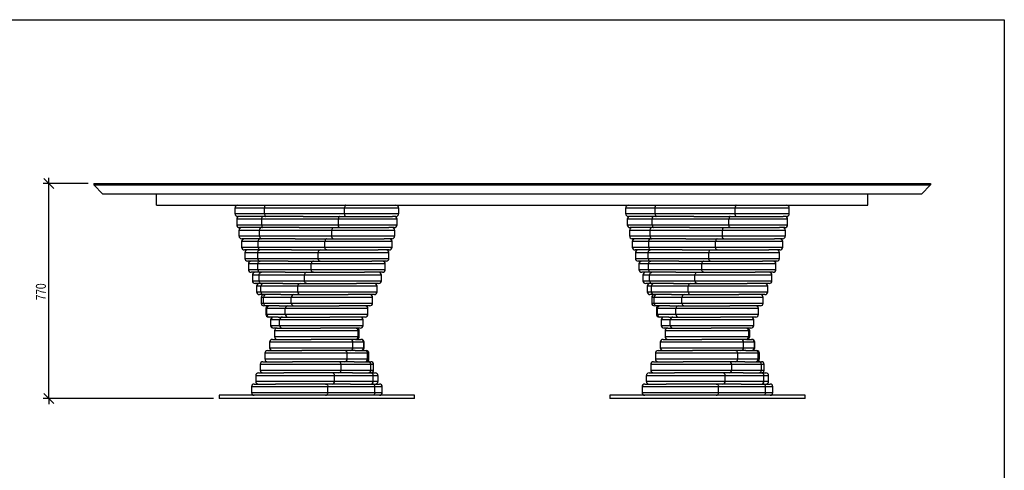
# Model space of a CAD drawing. Header units: millimetres. Extents: x 5 to 292, y 5 to 205.
# Tile 3 of 3: x 116 to 292, y 124 to 205. Entities that reach past the tile are written whole.
import ezdxf

# ---------------------------------------------------------------- set-up
doc = ezdxf.new("R2010")
doc.units = ezdxf.units.MM
doc.layers.add('FORMAT', color=7, linetype='Continuous')
doc.styles.add('SLDTEXTSTYLE1', font='TXT', dxfattribs={"width": 0.75})
doc.dimstyles.new('SLDDIMSTYLE0', dxfattribs={"dimtxt": 1.8, "dimasz": 1.8, "dimexe": 0, "dimexo": 0.0625, "dimgap": 0.45, "dimtad": 1, "dimlfac": 20, "dimrnd": 1e-09, "dimzin": 12, "dimdsep": 46, "dimtxsty": 'SLDTEXTSTYLE1', "dimblk1": 'OBLIQUE', "dimblk2": 'OBLIQUE', "dimsah": 1, "dimcen": 0.09, "dimadec": 0, "dimazin": 3, "dimtfac": 1, "dimtmove": 0, "dimatfit": 0, "dimldrblk": 'OBLIQUE', "dimfxl": 0, "dimfrac": 2, "dimtolj": 1, "dimtzin": 12, "dimarcsym": 0})

# ---------------------------------------------------------------- blocks, each defined once
blk = doc.blocks.new('_Oblique')
at = {"color": 0, "linetype": 'ByBlock', "lineweight": -2}
blk.add_line((-0.5, -0.5), (0.5, 0.5), dxfattribs=at)
blk = doc.blocks.new('_D')
at = {"layer": 'FORMAT', "color": 7}
for p, q in [((120.76, 175.69), (120.76, 176.69)), ((127.8, 175.69), (119.76, 175.69)), ((120.76, 137.19), (120.76, 175.69)), ((150.3, 137.19), (119.76, 137.19)), ((120.76, 137.19), (120.76, 136.19))]:
    blk.add_line(p, q, dxfattribs=at)
at = {"layer": 'FORMAT', "color": 7, "xscale": 1.8, "yscale": 1.8}
for p, rotation in [((120.76, 175.69), 270.0000000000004), ((120.76, 137.19), 90.0000000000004)]:
    blk.add_blockref('_Oblique', p, dxfattribs=dict(at, rotation=rotation))
at = {"layer": 'FORMAT', "color": 7, "insert": (118.44, 154.79), "char_height": 1.8, "attachment_point": 1, "rotation": 90, "style": 'SLDTEXTSTYLE1'}
blk.add_mtext('770', dxfattribs=at)

msp = doc.modelspace()

# ---------------------------------------------------------------- linework, layer by layer
at = {"color": 7, "linetype": 'Continuous', "lineweight": 25}
for p, q in [((128.7986, 175.6906), (278.7986, 175.6906)), ((128.7986, 175.6906), (128.7986, 175.4406)), ((128.7986, 175.4406), (278.7986, 175.4406)), ((130.4486, 173.7906), (128.7986, 175.4406)), ((278.7986, 175.4406), (277.1486, 173.7906)), ((278.7986, 175.6906), (278.7986, 175.4406)), ((277.1486, 173.7906), (130.4486, 173.7906)), ((140.0486, 171.7906), (140.0486, 173.7906)), ((267.5486, 171.7906), (267.5486, 173.7906)), ((140.0486, 171.7906), (267.5486, 171.7906)), ((154.12631, 171.2906), (154.12631, 170.2906)), ((159.43352, 171.2906), (154.12631, 171.2906)), ((173.77809, 171.2906), (159.43352, 171.2906)), ((159.43352, 170.2906), (159.43352, 171.2906)), ((173.77809, 170.2906), (173.77809, 171.2906)), ((183.47088, 171.2906), (173.77809, 171.2906)), ((183.47088, 170.2906), (183.47088, 171.2906)), ((224.12631, 171.2906), (224.12631, 170.2906)), ((229.43352, 171.2906), (224.12631, 171.2906)), ((243.77809, 171.2906), (229.43352, 171.2906)), ((229.43352, 170.2906), (229.43352, 171.2906)), ((243.77809, 170.2906), (243.77809, 171.2906)), ((253.47088, 171.2906), (243.77809, 171.2906)), ((253.47088, 170.2906), (253.47088, 171.2906)), ((154.12631, 170.2906), (159.43352, 170.2906)), ((159.57971, 169.7906), (154.62631, 169.7906)), ((159.43352, 170.2906), (173.77809, 170.2906)), ((166.36015, 169.7906), (159.57971, 169.7906)), ((166.36015, 169.7906), (172.85243, 169.7906)), ((172.85243, 169.7906), (182.3687, 169.7906)), ((173.77809, 170.2906), (183.47088, 170.2906)), ((182.97088, 169.7906), (182.3687, 169.7906)), ((224.12631, 170.2906), (229.43352, 170.2906)), ((229.57971, 169.7906), (224.62631, 169.7906)), ((229.43352, 170.2906), (243.77809, 170.2906)), ((236.36015, 169.7906), (229.57971, 169.7906)), ((236.36015, 169.7906), (242.85243, 169.7906)), ((242.85243, 169.7906), (252.3687, 169.7906)), ((243.77809, 170.2906), (253.47088, 170.2906)), ((252.97088, 169.7906), (252.3687, 169.7906)), ((154.43113, 169.2906), (154.43113, 168.2906)), ((158.91652, 169.2906), (154.43113, 169.2906)), ((154.43113, 168.2906), (158.91652, 168.2906)), ((159.11749, 167.7906), (154.93113, 167.7906)), ((172.65146, 169.2906), (158.91652, 169.2906)), ((158.91652, 168.2906), (158.91652, 169.2906)), ((158.91652, 168.2906), (172.65146, 168.2906)), ((165.60977, 167.7906), (159.11749, 167.7906)), ((165.60977, 167.7906), (171.72521, 167.7906)), ((171.72521, 167.7906), (181.6888, 167.7906)), ((172.65146, 168.2906), (172.65146, 169.2906)), ((183.16607, 169.2906), (172.65146, 169.2906)), ((172.65146, 168.2906), (183.16607, 168.2906)), ((182.66607, 167.7906), (181.6888, 167.7906)), ((183.16607, 168.2906), (183.16607, 169.2906)), ((224.43113, 169.2906), (224.43113, 168.2906)), ((228.91652, 169.2906), (224.43113, 169.2906)), ((224.43113, 168.2906), (228.91652, 168.2906)), ((229.11749, 167.7906), (224.93113, 167.7906)), ((242.65146, 169.2906), (228.91652, 169.2906)), ((228.91652, 168.2906), (228.91652, 169.2906)), ((228.91652, 168.2906), (242.65146, 168.2906)), ((235.60977, 167.7906), (229.11749, 167.7906)), ((235.60977, 167.7906), (241.72521, 167.7906)), ((241.72521, 167.7906), (251.6888, 167.7906)), ((242.65146, 168.2906), (242.65146, 169.2906)), ((253.16607, 169.2906), (242.65146, 169.2906)), ((242.65146, 168.2906), (253.16607, 168.2906)), ((252.66607, 167.7906), (251.6888, 167.7906)), ((253.16607, 168.2906), (253.16607, 169.2906)), ((154.82974, 167.2906), (154.82974, 166.2906)), ((158.53449, 167.2906), (154.82974, 167.2906)), ((154.82974, 166.2906), (158.53449, 166.2906)), ((171.4722, 167.2906), (158.53449, 167.2906)), ((158.53449, 166.2906), (158.53449, 167.2906)), ((158.53449, 166.2906), (171.4722, 166.2906)), ((171.4722, 166.2906), (171.4722, 167.2906)), ((182.76745, 167.2906), (171.4722, 167.2906)), ((171.4722, 166.2906), (182.76745, 166.2906)), ((182.76745, 166.2906), (182.76745, 167.2906)), ((224.82974, 167.2906), (224.82974, 166.2906)), ((228.53449, 167.2906), (224.82974, 167.2906)), ((224.82974, 166.2906), (228.53449, 166.2906)), ((241.4722, 167.2906), (228.53449, 167.2906)), ((228.53449, 166.2906), (228.53449, 167.2906)), ((228.53449, 166.2906), (241.4722, 166.2906)), ((241.4722, 166.2906), (241.4722, 167.2906)), ((252.76745, 167.2906), (241.4722, 167.2906)), ((241.4722, 166.2906), (252.76745, 166.2906)), ((252.76745, 166.2906), (252.76745, 167.2906)), ((155.31672, 165.2906), (155.31672, 164.2906)), ((158.29266, 165.2906), (155.31672, 165.2906)), ((155.31672, 164.2906), (158.29266, 164.2906)), ((158.78751, 165.7906), (155.32974, 165.7906)), ((170.25642, 165.2906), (158.29266, 165.2906)), ((158.29266, 164.2906), (158.29266, 165.2906)), ((158.29266, 164.2906), (170.25642, 164.2906)), ((164.90295, 165.7906), (158.78751, 165.7906)), ((164.90295, 165.7906), (170.55802, 165.7906)), ((170.25642, 164.2906), (170.25642, 165.2906)), ((182.28048, 165.2906), (170.25642, 165.2906)), ((170.25642, 164.2906), (182.28048, 164.2906)), ((170.55802, 165.7906), (180.83283, 165.7906)), ((182.26745, 165.7906), (180.83283, 165.7906)), ((182.28048, 164.2906), (182.28048, 165.2906)), ((225.31672, 165.2906), (225.31672, 164.2906)), ((228.29266, 165.2906), (225.31672, 165.2906)), ((225.31672, 164.2906), (228.29266, 164.2906)), ((228.78751, 165.7906), (225.32974, 165.7906)), ((240.25642, 165.2906), (228.29266, 165.2906)), ((228.29266, 164.2906), (228.29266, 165.2906)), ((228.29266, 164.2906), (240.25642, 164.2906)), ((234.90295, 165.7906), (228.78751, 165.7906)), ((234.90295, 165.7906), (240.55802, 165.7906)), ((240.25642, 164.2906), (240.25642, 165.2906)), ((252.28048, 165.2906), (240.25642, 165.2906)), ((240.25642, 164.2906), (252.28048, 164.2906)), ((240.55802, 165.7906), (250.83283, 165.7906)), ((252.26745, 165.7906), (250.83283, 165.7906)), ((252.28048, 164.2906), (252.28048, 165.2906)), ((158.59426, 163.7906), (155.81672, 163.7906)), ((155.88539, 163.2906), (155.88539, 162.2906)), ((158.19432, 163.2906), (155.88539, 163.2906)), ((169.02072, 163.2906), (158.19432, 163.2906)), ((158.19432, 162.2906), (158.19432, 163.2906)), ((164.24933, 163.7906), (158.59426, 163.7906)), ((164.24933, 163.7906), (169.3668, 163.7906)), ((169.02072, 162.2906), (169.02072, 163.2906)), ((181.7118, 163.2906), (169.02072, 163.2906)), ((169.3668, 163.7906), (179.81249, 163.7906)), ((181.78048, 163.7906), (179.81249, 163.7906)), ((181.7118, 162.2906), (181.7118, 163.2906)), ((228.59426, 163.7906), (225.81672, 163.7906)), ((225.88539, 163.2906), (225.88539, 162.2906)), ((228.19432, 163.2906), (225.88539, 163.2906)), ((239.02072, 163.2906), (228.19432, 163.2906)), ((228.19432, 162.2906), (228.19432, 163.2906)), ((234.24933, 163.7906), (228.59426, 163.7906)), ((234.24933, 163.7906), (239.3668, 163.7906)), ((239.02072, 162.2906), (239.02072, 163.2906)), ((251.7118, 163.2906), (239.02072, 163.2906)), ((239.3668, 163.7906), (249.81249, 163.7906)), ((251.78048, 163.7906), (249.81249, 163.7906)), ((251.7118, 162.2906), (251.7118, 163.2906)), ((155.88539, 162.2906), (158.19432, 162.2906)), ((158.54039, 161.7906), (156.38539, 161.7906)), ((156.52801, 161.2906), (156.52801, 160.2906)), ((158.24082, 161.2906), (156.52801, 161.2906)), ((158.19432, 162.2906), (169.02072, 162.2906)), ((167.782, 161.2906), (158.24082, 161.2906)), ((158.24082, 160.2906), (158.24082, 161.2906)), ((163.65785, 161.7906), (158.54039, 161.7906)), ((163.65785, 161.7906), (168.16781, 161.7906)), ((167.782, 160.2906), (167.782, 161.2906)), ((181.06918, 161.2906), (167.782, 161.2906)), ((168.16781, 161.7906), (178.64172, 161.7906)), ((169.02072, 162.2906), (181.7118, 162.2906)), ((181.2118, 161.7906), (178.64172, 161.7906)), ((181.06918, 160.2906), (181.06918, 161.2906)), ((225.88539, 162.2906), (228.19432, 162.2906)), ((228.54039, 161.7906), (226.38539, 161.7906)), ((226.52801, 161.2906), (226.52801, 160.2906)), ((228.24082, 161.2906), (226.52801, 161.2906)), ((228.19432, 162.2906), (239.02072, 162.2906)), ((237.782, 161.2906), (228.24082, 161.2906)), ((228.24082, 160.2906), (228.24082, 161.2906)), ((233.65785, 161.7906), (228.54039, 161.7906)), ((233.65785, 161.7906), (238.16781, 161.7906)), ((237.782, 160.2906), (237.782, 161.2906)), ((251.06918, 161.2906), (237.782, 161.2906)), ((238.16781, 161.7906), (248.64172, 161.7906)), ((239.02072, 162.2906), (251.7118, 162.2906)), ((251.2118, 161.7906), (248.64172, 161.7906)), ((251.06918, 160.2906), (251.06918, 161.2906)), ((156.52801, 160.2906), (158.24082, 160.2906)), ((158.62664, 159.7906), (157.02801, 159.7906)), ((157.23578, 159.2906), (157.23578, 158.2906)), ((158.43153, 159.2906), (157.23578, 159.2906)), ((158.24082, 160.2906), (167.782, 160.2906)), ((166.55716, 159.2906), (158.43153, 159.2906)), ((158.43153, 158.2906), (158.43153, 159.2906)), ((163.13659, 159.7906), (158.62664, 159.7906)), ((163.13659, 159.7906), (166.97744, 159.7906)), ((166.55716, 158.2906), (166.55716, 159.2906)), ((180.36141, 159.2906), (166.55716, 159.2906)), ((166.97744, 159.7906), (177.3365, 159.7906)), ((167.782, 160.2906), (181.06918, 160.2906)), ((180.56918, 159.7906), (177.3365, 159.7906)), ((180.36141, 158.2906), (180.36141, 159.2906)), ((226.52801, 160.2906), (228.24082, 160.2906)), ((228.62664, 159.7906), (227.02801, 159.7906)), ((227.23578, 159.2906), (227.23578, 158.2906)), ((228.43153, 159.2906), (227.23578, 159.2906)), ((228.24082, 160.2906), (237.782, 160.2906)), ((236.55716, 159.2906), (228.43153, 159.2906)), ((228.43153, 158.2906), (228.43153, 159.2906)), ((233.13659, 159.7906), (228.62664, 159.7906)), ((233.13659, 159.7906), (236.97744, 159.7906)), ((236.55716, 158.2906), (236.55716, 159.2906)), ((250.36141, 159.2906), (236.55716, 159.2906)), ((236.97744, 159.7906), (247.3365, 159.7906)), ((237.782, 160.2906), (251.06918, 160.2906)), ((250.56918, 159.7906), (247.3365, 159.7906)), ((250.36141, 158.2906), (250.36141, 159.2906)), ((157.23578, 158.2906), (158.43153, 158.2906)), ((158.85182, 157.7906), (157.73578, 157.7906)), ((157.99905, 157.2906), (157.99905, 156.2906)), ((158.76385, 157.2906), (157.99905, 157.2906)), ((158.43153, 158.2906), (166.55716, 158.2906)), ((165.36293, 157.2906), (158.76385, 157.2906)), ((158.76385, 156.2906), (158.76385, 157.2906)), ((162.69267, 157.7906), (158.85182, 157.7906)), ((162.69267, 157.7906), (165.81195, 157.7906)), ((165.36293, 156.2906), (165.36293, 157.2906)), ((179.59814, 157.2906), (165.36293, 157.2906)), ((165.81195, 157.7906), (175.91467, 157.7906)), ((166.55716, 158.2906), (180.36141, 158.2906)), ((179.86141, 157.7906), (175.91467, 157.7906)), ((179.59814, 156.2906), (179.59814, 157.2906)), ((227.23578, 158.2906), (228.43153, 158.2906)), ((228.85182, 157.7906), (227.73578, 157.7906)), ((227.99905, 157.2906), (227.99905, 156.2906)), ((228.76385, 157.2906), (227.99905, 157.2906)), ((228.43153, 158.2906), (236.55716, 158.2906)), ((235.36293, 157.2906), (228.76385, 157.2906)), ((228.76385, 156.2906), (228.76385, 157.2906)), ((232.69267, 157.7906), (228.85182, 157.7906)), ((232.69267, 157.7906), (235.81195, 157.7906)), ((235.36293, 156.2906), (235.36293, 157.2906)), ((249.59814, 157.2906), (235.36293, 157.2906)), ((235.81195, 157.7906), (245.91467, 157.7906)), ((236.55716, 158.2906), (250.36141, 158.2906)), ((249.86141, 157.7906), (245.91467, 157.7906)), ((249.59814, 156.2906), (249.59814, 157.2906)), ((157.99905, 156.2906), (158.76385, 156.2906)), ((159.21286, 155.7906), (158.49905, 155.7906)), ((158.76385, 156.2906), (165.36293, 156.2906)), ((158.80739, 155.2906), (158.80739, 154.2906)), ((159.23322, 155.2906), (158.80739, 155.2906)), ((162.33214, 155.7906), (159.21286, 155.7906)), ((164.21563, 155.2906), (159.23322, 155.2906)), ((159.23322, 154.2906), (159.23322, 155.2906)), ((162.33214, 155.7906), (164.68725, 155.7906)), ((164.21563, 154.2906), (164.21563, 155.2906)), ((178.7898, 155.2906), (164.21563, 155.2906)), ((164.68725, 155.7906), (174.39564, 155.7906)), ((165.36293, 156.2906), (179.59814, 156.2906)), ((179.09814, 155.7906), (174.39564, 155.7906)), ((178.7898, 154.2906), (178.7898, 155.2906)), ((227.99905, 156.2906), (228.76385, 156.2906)), ((229.21286, 155.7906), (228.49905, 155.7906)), ((228.76385, 156.2906), (235.36293, 156.2906)), ((228.80739, 155.2906), (228.80739, 154.2906)), ((229.23322, 155.2906), (228.80739, 155.2906)), ((232.33214, 155.7906), (229.21286, 155.7906)), ((234.21563, 155.2906), (229.23322, 155.2906)), ((229.23322, 154.2906), (229.23322, 155.2906)), ((232.33214, 155.7906), (234.68725, 155.7906)), ((234.21563, 154.2906), (234.21563, 155.2906)), ((248.7898, 155.2906), (234.21563, 155.2906)), ((234.68725, 155.7906), (244.39564, 155.7906)), ((235.36293, 156.2906), (249.59814, 156.2906)), ((249.09814, 155.7906), (244.39564, 155.7906)), ((248.7898, 154.2906), (248.7898, 155.2906)), ((158.80739, 154.2906), (159.23322, 154.2906)), ((159.23322, 154.2906), (164.21563, 154.2906)), ((159.70483, 153.7906), (159.30739, 153.7906)), ((162.05994, 153.7906), (159.70483, 153.7906)), ((162.05994, 153.7906), (163.6187, 153.7906)), ((163.6187, 153.7906), (172.80016, 153.7906)), ((164.21563, 154.2906), (178.7898, 154.2906)), ((178.2898, 153.7906), (172.80016, 153.7906)), ((228.80739, 154.2906), (229.23322, 154.2906)), ((229.23322, 154.2906), (234.21563, 154.2906)), ((229.70483, 153.7906), (229.30739, 153.7906)), ((232.05994, 153.7906), (229.70483, 153.7906)), ((232.05994, 153.7906), (233.6187, 153.7906)), ((233.6187, 153.7906), (242.80016, 153.7906)), ((234.21563, 154.2906), (248.7898, 154.2906)), ((248.2898, 153.7906), (242.80016, 153.7906)), ((159.64975, 153.2906), (159.64975, 152.2906)), ((159.83324, 153.2906), (159.64975, 153.2906)), ((159.64975, 152.2906), (159.83324, 152.2906)), ((163.13093, 153.2906), (159.83324, 153.2906)), ((159.83324, 152.2906), (159.83324, 153.2906)), ((159.83324, 152.2906), (163.13093, 152.2906)), ((160.32101, 151.7906), (160.14975, 151.7906)), ((161.87977, 151.7906), (160.32101, 151.7906)), ((161.87977, 151.7906), (162.62091, 151.7906)), ((162.62091, 151.7906), (171.15002, 151.7906)), ((163.13093, 152.2906), (163.13093, 153.2906)), ((177.94744, 153.2906), (163.13093, 153.2906)), ((163.13093, 152.2906), (177.94744, 152.2906)), ((177.44744, 151.7906), (171.15002, 151.7906)), ((177.94744, 152.2906), (177.94744, 153.2906)), ((229.64975, 153.2906), (229.64975, 152.2906)), ((229.83324, 153.2906), (229.64975, 153.2906)), ((229.64975, 152.2906), (229.83324, 152.2906)), ((233.13093, 153.2906), (229.83324, 153.2906)), ((229.83324, 152.2906), (229.83324, 153.2906)), ((229.83324, 152.2906), (233.13093, 152.2906)), ((230.32101, 151.7906), (230.14975, 151.7906)), ((231.87977, 151.7906), (230.32101, 151.7906)), ((231.87977, 151.7906), (232.62091, 151.7906)), ((232.62091, 151.7906), (241.15002, 151.7906)), ((233.13093, 152.2906), (233.13093, 153.2906)), ((247.94744, 153.2906), (233.13093, 153.2906)), ((233.13093, 152.2906), (247.94744, 152.2906)), ((247.44744, 151.7906), (241.15002, 151.7906)), ((247.94744, 152.2906), (247.94744, 153.2906)), ((160.51463, 151.2906), (160.51463, 150.2906)), ((160.55572, 151.2906), (160.51463, 151.2906)), ((160.51463, 150.2906), (160.55572, 150.2906)), ((162.12365, 151.2906), (160.55572, 151.2906)), ((160.55572, 150.2906), (160.55572, 151.2906)), ((160.55572, 150.2906), (162.12365, 150.2906)), ((162.12365, 150.2906), (162.12365, 151.2906)), ((177.08256, 151.2906), (162.12365, 151.2906)), ((162.12365, 150.2906), (177.08256, 150.2906)), ((177.08256, 150.2906), (177.08256, 151.2906)), ((230.51463, 151.2906), (230.51463, 150.2906)), ((230.55572, 151.2906), (230.51463, 151.2906)), ((230.51463, 150.2906), (230.55572, 150.2906)), ((232.12365, 151.2906), (230.55572, 151.2906)), ((230.55572, 150.2906), (230.55572, 151.2906)), ((230.55572, 150.2906), (232.12365, 150.2906)), ((232.12365, 150.2906), (232.12365, 151.2906)), ((247.08256, 151.2906), (232.12365, 151.2906)), ((232.12365, 150.2906), (247.08256, 150.2906)), ((247.08256, 150.2906), (247.08256, 151.2906)), ((161.05298, 149.7906), (161.01463, 149.7906)), ((161.70697, 149.7906), (161.05298, 149.7906)), ((161.20697, 149.2906), (161.20697, 148.2906)), ((176.20641, 149.2906), (161.20697, 149.2906)), ((161.20697, 148.2906), (176.20641, 148.2906)), ((161.70697, 149.7906), (169.46777, 149.7906)), ((176.58256, 149.7906), (169.46777, 149.7906)), ((176.20641, 148.2906), (176.20641, 149.2906)), ((176.38966, 149.2906), (176.20641, 149.2906)), ((176.20641, 148.2906), (176.38966, 148.2906)), ((176.38966, 148.2906), (176.38966, 149.2906)), ((176.39022, 149.2906), (176.38966, 149.2906)), ((176.38966, 148.2906), (176.39022, 148.2906)), ((176.39022, 148.2906), (176.39022, 149.2906)), ((231.05298, 149.7906), (231.01463, 149.7906)), ((231.70697, 149.7906), (231.05298, 149.7906)), ((231.20697, 149.2906), (231.20697, 148.2906)), ((246.20641, 149.2906), (231.20697, 149.2906)), ((231.20697, 148.2906), (246.20641, 148.2906)), ((231.70697, 149.7906), (239.46777, 149.7906)), ((246.58256, 149.7906), (239.46777, 149.7906)), ((246.20641, 148.2906), (246.20641, 149.2906)), ((246.38966, 149.2906), (246.20641, 149.2906)), ((246.20641, 148.2906), (246.38966, 148.2906)), ((246.38966, 148.2906), (246.38966, 149.2906)), ((246.39022, 149.2906), (246.38966, 149.2906)), ((246.38966, 148.2906), (246.39022, 148.2906)), ((246.39022, 148.2906), (246.39022, 149.2906)), ((160.33263, 147.2906), (160.33263, 146.2906)), ((175.27016, 147.2906), (160.33263, 147.2906)), ((160.83263, 147.7906), (167.77638, 147.7906)), ((175.70645, 147.7906), (167.77638, 147.7906)), ((175.27016, 146.2906), (175.27016, 147.2906)), ((177.2021, 147.2906), (175.27016, 147.2906)), ((175.79307, 147.7906), (175.70645, 147.7906)), ((175.79307, 147.7906), (176.70626, 147.7906)), ((176.70626, 147.7906), (176.76456, 147.7906)), ((177.2021, 146.2906), (177.2021, 147.2906)), ((177.26456, 147.2906), (177.2021, 147.2906)), ((177.26456, 146.2906), (177.26456, 147.2906)), ((230.33263, 147.2906), (230.33263, 146.2906)), ((245.27016, 147.2906), (230.33263, 147.2906)), ((230.83263, 147.7906), (237.77638, 147.7906)), ((245.70645, 147.7906), (237.77638, 147.7906)), ((245.27016, 146.2906), (245.27016, 147.2906)), ((247.2021, 147.2906), (245.27016, 147.2906)), ((245.79307, 147.7906), (245.70645, 147.7906)), ((245.79307, 147.7906), (246.70626, 147.7906)), ((246.70626, 147.7906), (246.76456, 147.7906)), ((247.2021, 146.2906), (247.2021, 147.2906)), ((247.26456, 147.2906), (247.2021, 147.2906)), ((247.26456, 146.2906), (247.26456, 147.2906)), ((159.47148, 145.2906), (159.47148, 144.2906)), ((174.24552, 145.2906), (159.47148, 145.2906)), ((159.97148, 145.7906), (166.09895, 145.7906)), ((160.33263, 146.2906), (175.27016, 146.2906)), ((174.77433, 145.7906), (166.09895, 145.7906)), ((174.24552, 144.2906), (174.24552, 145.2906)), ((177.89975, 145.2906), (174.24552, 145.2906)), ((175.68752, 145.7906), (174.77433, 145.7906)), ((175.27016, 146.2906), (177.2021, 146.2906)), ((175.68752, 145.7906), (177.41481, 145.7906)), ((177.2021, 146.2906), (177.26456, 146.2906)), ((177.41481, 145.7906), (177.62571, 145.7906)), ((177.89975, 144.2906), (177.89975, 145.2906)), ((178.12571, 145.2906), (177.89975, 145.2906)), ((178.12571, 144.2906), (178.12571, 145.2906)), ((229.47148, 145.2906), (229.47148, 144.2906)), ((244.24552, 145.2906), (229.47148, 145.2906)), ((229.97148, 145.7906), (236.09895, 145.7906)), ((230.33263, 146.2906), (245.27016, 146.2906)), ((244.77433, 145.7906), (236.09895, 145.7906)), ((244.24552, 144.2906), (244.24552, 145.2906)), ((247.89975, 145.2906), (244.24552, 145.2906)), ((245.68752, 145.7906), (244.77433, 145.7906)), ((245.27016, 146.2906), (247.2021, 146.2906)), ((245.68752, 145.7906), (247.41481, 145.7906)), ((247.2021, 146.2906), (247.26456, 146.2906)), ((247.41481, 145.7906), (247.62571, 145.7906)), ((247.89975, 144.2906), (247.89975, 145.2906)), ((248.12571, 145.2906), (247.89975, 145.2906)), ((248.12571, 144.2906), (248.12571, 145.2906)), ((158.63529, 143.2906), (158.63529, 142.2906)), ((173.14649, 143.2906), (158.63529, 143.2906)), ((159.13529, 143.7906), (164.45839, 143.7906)), ((159.47148, 144.2906), (174.24552, 144.2906)), ((173.76059, 143.7906), (164.45839, 143.7906)), ((173.14649, 142.2906), (173.14649, 143.2906)), ((178.47309, 143.2906), (173.14649, 143.2906)), ((175.48788, 143.7906), (173.76059, 143.7906)), ((174.24552, 144.2906), (177.89975, 144.2906)), ((175.48788, 143.7906), (178.00568, 143.7906)), ((177.89975, 144.2906), (178.12571, 144.2906)), ((178.00568, 143.7906), (178.4619, 143.7906)), ((178.47309, 142.2906), (178.47309, 143.2906)), ((178.9619, 143.2906), (178.47309, 143.2906)), ((178.9619, 142.2906), (178.9619, 143.2906)), ((228.63529, 143.2906), (228.63529, 142.2906)), ((243.14649, 143.2906), (228.63529, 143.2906)), ((229.13529, 143.7906), (234.45839, 143.7906)), ((229.47148, 144.2906), (244.24552, 144.2906)), ((243.76059, 143.7906), (234.45839, 143.7906)), ((243.14649, 142.2906), (243.14649, 143.2906)), ((248.47309, 143.2906), (243.14649, 143.2906)), ((245.48788, 143.7906), (243.76059, 143.7906)), ((244.24552, 144.2906), (247.89975, 144.2906)), ((245.48788, 143.7906), (248.00568, 143.7906)), ((247.89975, 144.2906), (248.12571, 144.2906)), ((248.00568, 143.7906), (248.4619, 143.7906)), ((248.47309, 142.2906), (248.47309, 143.2906)), ((248.9619, 143.2906), (248.47309, 143.2906)), ((248.9619, 142.2906), (248.9619, 143.2906)), ((157.83548, 141.2906), (157.83548, 140.2906)), ((171.98806, 141.2906), (157.83548, 141.2906)), ((158.33548, 141.7906), (162.87712, 141.7906)), ((158.63529, 142.2906), (173.14649, 142.2906)), ((172.67907, 141.7906), (162.87712, 141.7906)), ((171.98806, 140.2906), (171.98806, 141.2906)), ((178.91429, 141.2906), (171.98806, 141.2906)), ((175.19687, 141.7906), (172.67907, 141.7906)), ((173.14649, 142.2906), (178.47309, 142.2906)), ((175.19687, 141.7906), (178.47079, 141.7906)), ((178.47079, 141.7906), (179.26171, 141.7906)), ((178.47309, 142.2906), (178.9619, 142.2906)), ((178.91429, 140.2906), (178.91429, 141.2906)), ((179.76171, 141.2906), (178.91429, 141.2906)), ((179.76171, 140.2906), (179.76171, 141.2906)), ((227.83548, 141.2906), (227.83548, 140.2906)), ((241.98806, 141.2906), (227.83548, 141.2906)), ((228.33548, 141.7906), (232.87712, 141.7906)), ((228.63529, 142.2906), (243.14649, 142.2906)), ((242.67907, 141.7906), (232.87712, 141.7906)), ((241.98806, 140.2906), (241.98806, 141.2906)), ((248.91429, 141.2906), (241.98806, 141.2906)), ((245.19687, 141.7906), (242.67907, 141.7906)), ((243.14649, 142.2906), (248.47309, 142.2906)), ((245.19687, 141.7906), (248.47079, 141.7906)), ((248.47079, 141.7906), (249.26171, 141.7906)), ((248.47309, 142.2906), (248.9619, 142.2906)), ((248.91429, 140.2906), (248.91429, 141.2906)), ((249.76171, 141.2906), (248.91429, 141.2906)), ((249.76171, 140.2906), (249.76171, 141.2906)), ((157.58297, 139.7906), (161.37672, 139.7906)), ((157.83548, 140.2906), (171.98806, 140.2906)), ((171.54456, 139.7906), (161.37672, 139.7906)), ((174.81847, 139.7906), (171.54456, 139.7906)), ((171.98806, 140.2906), (178.91429, 140.2906)), ((174.81847, 139.7906), (178.80379, 139.7906)), ((178.80379, 139.7906), (180.01422, 139.7906)), ((178.91429, 140.2906), (179.76171, 140.2906)), ((227.58297, 139.7906), (231.37672, 139.7906)), ((227.83548, 140.2906), (241.98806, 140.2906)), ((241.54456, 139.7906), (231.37672, 139.7906)), ((244.81847, 139.7906), (241.54456, 139.7906)), ((241.98806, 140.2906), (248.91429, 140.2906)), ((244.81847, 139.7906), (248.80379, 139.7906)), ((248.80379, 139.7906), (250.01422, 139.7906)), ((248.91429, 140.2906), (249.76171, 140.2906)), ((151.2986, 137.7906), (151.2986, 137.1906)), ((186.2986, 137.7906), (151.2986, 137.7906)), ((157.08297, 139.2906), (157.08297, 138.2906)), ((170.78607, 139.2906), (157.08297, 139.2906)), ((157.08297, 138.2906), (170.78607, 138.2906)), ((170.78607, 138.2906), (170.78607, 139.2906)), ((179.21733, 139.2906), (170.78607, 139.2906)), ((170.78607, 138.2906), (179.21733, 138.2906)), ((179.21733, 138.2906), (179.21733, 139.2906)), ((180.51422, 139.2906), (179.21733, 139.2906)), ((179.21733, 138.2906), (180.51422, 138.2906)), ((180.51422, 138.2906), (180.51422, 139.2906)), ((186.2986, 137.1906), (186.2986, 137.7906)), ((221.2986, 137.7906), (221.2986, 137.1906)), ((256.2986, 137.7906), (221.2986, 137.7906)), ((227.08297, 139.2906), (227.08297, 138.2906)), ((240.78607, 139.2906), (227.08297, 139.2906)), ((227.08297, 138.2906), (240.78607, 138.2906)), ((240.78607, 138.2906), (240.78607, 139.2906)), ((249.21733, 139.2906), (240.78607, 139.2906)), ((240.78607, 138.2906), (249.21733, 138.2906)), ((249.21733, 138.2906), (249.21733, 139.2906)), ((250.51422, 139.2906), (249.21733, 139.2906)), ((249.21733, 138.2906), (250.51422, 138.2906)), ((250.51422, 138.2906), (250.51422, 139.2906)), ((256.2986, 137.1906), (256.2986, 137.7906)), ((186.2986, 137.1906), (151.2986, 137.1906)), ((256.2986, 137.1906), (221.2986, 137.1906))]:
    msp.add_line(p, q, dxfattribs=at)
at = {"color": 7, "linetype": 'Continuous', "lineweight": 25, "flags": 128}
for points in [[(159.43352, 171.2906), (159.43633, 171.38814), (159.44465, 171.48194), (159.45816, 171.56838), (159.47634, 171.64415), (159.49849, 171.70633), (159.52377, 171.75254), (159.55119, 171.78099), (159.57971, 171.7906)], [(173.92428, 171.7906), (173.89576, 171.78099), (173.86834, 171.75254), (173.84306, 171.70633), (173.82091, 171.64415), (173.80273, 171.56838), (173.78922, 171.48194), (173.7809, 171.38814), (173.77809, 171.2906)], [(229.43352, 171.2906), (229.43633, 171.38814), (229.44465, 171.48194), (229.45816, 171.56838), (229.47634, 171.64415), (229.49849, 171.70633), (229.52377, 171.75254), (229.55119, 171.78099), (229.57971, 171.7906)], [(243.92428, 171.7906), (243.89576, 171.78099), (243.86834, 171.75254), (243.84306, 171.70633), (243.82091, 171.64415), (243.80273, 171.56838), (243.78922, 171.48194), (243.7809, 171.38814), (243.77809, 171.2906)], [(158.91652, 169.2906), (158.92038, 169.38814), (158.93182, 169.48194), (158.95039, 169.56838), (158.97538, 169.64415), (159.00584, 169.70633), (159.04058, 169.75254), (159.07828, 169.78099), (159.11749, 169.7906)], [(159.43352, 170.2906), (159.43633, 170.19305), (159.44465, 170.09926), (159.45816, 170.01281), (159.47634, 169.93704), (159.49849, 169.87486), (159.52377, 169.82866), (159.55119, 169.8002), (159.57971, 169.7906)], [(172.85243, 169.7906), (172.81322, 169.78099), (172.77552, 169.75254), (172.74078, 169.70633), (172.71032, 169.64415), (172.68533, 169.56838), (172.66676, 169.48194), (172.65532, 169.38814), (172.65146, 169.2906)], [(173.92428, 169.7906), (173.89576, 169.8002), (173.86834, 169.82866), (173.84306, 169.87486), (173.82091, 169.93704), (173.80273, 170.01281), (173.78922, 170.09926), (173.7809, 170.19305), (173.77809, 170.2906)], [(228.91652, 169.2906), (228.92038, 169.38814), (228.93182, 169.48194), (228.95039, 169.56838), (228.97538, 169.64415), (229.00584, 169.70633), (229.04058, 169.75254), (229.07828, 169.78099), (229.11749, 169.7906)], [(229.43352, 170.2906), (229.43633, 170.19305), (229.44465, 170.09926), (229.45816, 170.01281), (229.47634, 169.93704), (229.49849, 169.87486), (229.52377, 169.82866), (229.55119, 169.8002), (229.57971, 169.7906)], [(242.85243, 169.7906), (242.81322, 169.78099), (242.77552, 169.75254), (242.74078, 169.70633), (242.71032, 169.64415), (242.68533, 169.56838), (242.66676, 169.48194), (242.65532, 169.38814), (242.65146, 169.2906)], [(243.92428, 169.7906), (243.89576, 169.8002), (243.86834, 169.82866), (243.84306, 169.87486), (243.82091, 169.93704), (243.80273, 170.01281), (243.78922, 170.09926), (243.7809, 170.19305), (243.77809, 170.2906)], [(158.53449, 167.2906), (158.53935, 167.38814), (158.55375, 167.48194), (158.57713, 167.56838), (158.6086, 167.64415), (158.64694, 167.70633), (158.69068, 167.75254), (158.73815, 167.78099), (158.78751, 167.7906)], [(158.91652, 168.2906), (158.92038, 168.19305), (158.93182, 168.09926), (158.95039, 168.01281), (158.97538, 167.93704), (159.00584, 167.87486), (159.04058, 167.82866), (159.07828, 167.8002), (159.11749, 167.7906)], [(171.72521, 167.7906), (171.67585, 167.78099), (171.62839, 167.75254), (171.58464, 167.70633), (171.5463, 167.64415), (171.51484, 167.56838), (171.49145, 167.48194), (171.47706, 167.38814), (171.4722, 167.2906)], [(172.85243, 167.7906), (172.81322, 167.8002), (172.77552, 167.82866), (172.74078, 167.87486), (172.71032, 167.93704), (172.68533, 168.01281), (172.66676, 168.09926), (172.65532, 168.19305), (172.65146, 168.2906)], [(228.53449, 167.2906), (228.53935, 167.38814), (228.55375, 167.48194), (228.57713, 167.56838), (228.6086, 167.64415), (228.64694, 167.70633), (228.69068, 167.75254), (228.73815, 167.78099), (228.78751, 167.7906)], [(228.91652, 168.2906), (228.92038, 168.19305), (228.93182, 168.09926), (228.95039, 168.01281), (228.97538, 167.93704), (229.00584, 167.87486), (229.04058, 167.82866), (229.07828, 167.8002), (229.11749, 167.7906)], [(241.72521, 167.7906), (241.67585, 167.78099), (241.62839, 167.75254), (241.58464, 167.70633), (241.5463, 167.64415), (241.51484, 167.56838), (241.49145, 167.48194), (241.47706, 167.38814), (241.4722, 167.2906)], [(242.85243, 167.7906), (242.81322, 167.8002), (242.77552, 167.82866), (242.74078, 167.87486), (242.71032, 167.93704), (242.68533, 168.01281), (242.66676, 168.09926), (242.65532, 168.19305), (242.65146, 168.2906)], [(158.53449, 166.2906), (158.53935, 166.19305), (158.55375, 166.09926), (158.57713, 166.01281), (158.6086, 165.93704), (158.64694, 165.87486), (158.69068, 165.82866), (158.73815, 165.8002), (158.78751, 165.7906)], [(171.72521, 165.7906), (171.67585, 165.8002), (171.62839, 165.82866), (171.58464, 165.87486), (171.5463, 165.93704), (171.51484, 166.01281), (171.49145, 166.09926), (171.47706, 166.19305), (171.4722, 166.2906)], [(228.53449, 166.2906), (228.53935, 166.19305), (228.55375, 166.09926), (228.57713, 166.01281), (228.6086, 165.93704), (228.64694, 165.87486), (228.69068, 165.82866), (228.73815, 165.8002), (228.78751, 165.7906)], [(241.72521, 165.7906), (241.67585, 165.8002), (241.62839, 165.82866), (241.58464, 165.87486), (241.5463, 165.93704), (241.51484, 166.01281), (241.49145, 166.09926), (241.47706, 166.19305), (241.4722, 166.2906)], [(158.29266, 165.2906), (158.29845, 165.38814), (158.31561, 165.48194), (158.34349, 165.56838), (158.38099, 165.64415), (158.4267, 165.70633), (158.47884, 165.75254), (158.53542, 165.78099), (158.59426, 165.7906)], [(158.29266, 164.2906), (158.29845, 164.19305), (158.31561, 164.09926), (158.34349, 164.01281), (158.38099, 163.93704), (158.4267, 163.87486), (158.47884, 163.82866), (158.53542, 163.8002), (158.59426, 163.7906)], [(170.55802, 165.7906), (170.49918, 165.78099), (170.4426, 165.75254), (170.39046, 165.70633), (170.34475, 165.64415), (170.30724, 165.56838), (170.27937, 165.48194), (170.26221, 165.38814), (170.25642, 165.2906)], [(170.55802, 163.7906), (170.49918, 163.8002), (170.4426, 163.82866), (170.39046, 163.87486), (170.34475, 163.93704), (170.30724, 164.01281), (170.27937, 164.09926), (170.26221, 164.19305), (170.25642, 164.2906)], [(228.29266, 165.2906), (228.29845, 165.38814), (228.31561, 165.48194), (228.34349, 165.56838), (228.38099, 165.64415), (228.4267, 165.70633), (228.47884, 165.75254), (228.53542, 165.78099), (228.59426, 165.7906)], [(228.29266, 164.2906), (228.29845, 164.19305), (228.31561, 164.09926), (228.34349, 164.01281), (228.38099, 163.93704), (228.4267, 163.87486), (228.47884, 163.82866), (228.53542, 163.8002), (228.59426, 163.7906)], [(240.55802, 165.7906), (240.49918, 165.78099), (240.4426, 165.75254), (240.39046, 165.70633), (240.34475, 165.64415), (240.30724, 165.56838), (240.27937, 165.48194), (240.26221, 165.38814), (240.25642, 165.2906)], [(240.55802, 163.7906), (240.49918, 163.8002), (240.4426, 163.82866), (240.39046, 163.87486), (240.34475, 163.93704), (240.30724, 164.01281), (240.27937, 164.09926), (240.26221, 164.19305), (240.25642, 164.2906)], [(158.19432, 163.2906), (158.20097, 163.38814), (158.22066, 163.48194), (158.25264, 163.56838), (158.29568, 163.64415), (158.34812, 163.70633), (158.40796, 163.75254), (158.47288, 163.78099), (158.54039, 163.7906)], [(169.3668, 163.7906), (169.29928, 163.78099), (169.23436, 163.75254), (169.17453, 163.70633), (169.12209, 163.64415), (169.07905, 163.56838), (169.04707, 163.48194), (169.02737, 163.38814), (169.02072, 163.2906)], [(228.19432, 163.2906), (228.20097, 163.38814), (228.22066, 163.48194), (228.25264, 163.56838), (228.29568, 163.64415), (228.34812, 163.70633), (228.40796, 163.75254), (228.47288, 163.78099), (228.54039, 163.7906)], [(239.3668, 163.7906), (239.29928, 163.78099), (239.23436, 163.75254), (239.17453, 163.70633), (239.12209, 163.64415), (239.07905, 163.56838), (239.04707, 163.48194), (239.02737, 163.38814), (239.02072, 163.2906)], [(158.19432, 162.2906), (158.20097, 162.19305), (158.22066, 162.09926), (158.25264, 162.01281), (158.29568, 161.93704), (158.34812, 161.87486), (158.40796, 161.82866), (158.47288, 161.8002), (158.54039, 161.7906)], [(158.24082, 161.2906), (158.24824, 161.38814), (158.27019, 161.48194), (158.30585, 161.56838), (158.35383, 161.64415), (158.41229, 161.70633), (158.47899, 161.75254), (158.55137, 161.78099), (158.62664, 161.7906)], [(168.16781, 161.7906), (168.09254, 161.78099), (168.02017, 161.75254), (167.95346, 161.70633), (167.895, 161.64415), (167.84702, 161.56838), (167.81137, 161.48194), (167.78941, 161.38814), (167.782, 161.2906)], [(169.3668, 161.7906), (169.29928, 161.8002), (169.23436, 161.82866), (169.17453, 161.87486), (169.12209, 161.93704), (169.07905, 162.01281), (169.04707, 162.09926), (169.02737, 162.19305), (169.02072, 162.2906)], [(228.19432, 162.2906), (228.20097, 162.19305), (228.22066, 162.09926), (228.25264, 162.01281), (228.29568, 161.93704), (228.34812, 161.87486), (228.40796, 161.82866), (228.47288, 161.8002), (228.54039, 161.7906)], [(228.24082, 161.2906), (228.24824, 161.38814), (228.27019, 161.48194), (228.30585, 161.56838), (228.35383, 161.64415), (228.41229, 161.70633), (228.47899, 161.75254), (228.55137, 161.78099), (228.62664, 161.7906)], [(238.16781, 161.7906), (238.09254, 161.78099), (238.02017, 161.75254), (237.95346, 161.70633), (237.895, 161.64415), (237.84702, 161.56838), (237.81137, 161.48194), (237.78941, 161.38814), (237.782, 161.2906)], [(239.3668, 161.7906), (239.29928, 161.8002), (239.23436, 161.82866), (239.17453, 161.87486), (239.12209, 161.93704), (239.07905, 162.01281), (239.04707, 162.09926), (239.02737, 162.19305), (239.02072, 162.2906)], [(158.24082, 160.2906), (158.24824, 160.19305), (158.27019, 160.09926), (158.30585, 160.01281), (158.35383, 159.93704), (158.41229, 159.87486), (158.47899, 159.82866), (158.55137, 159.8002), (158.62664, 159.7906)], [(158.43153, 159.2906), (158.43961, 159.38814), (158.46353, 159.48194), (158.50237, 159.56838), (158.55463, 159.64415), (158.61832, 159.70633), (158.69098, 159.75254), (158.76982, 159.78099), (158.85182, 159.7906)], [(166.97744, 159.7906), (166.89545, 159.78099), (166.81661, 159.75254), (166.74394, 159.70633), (166.68026, 159.64415), (166.62799, 159.56838), (166.58915, 159.48194), (166.56523, 159.38814), (166.55716, 159.2906)], [(168.16781, 159.7906), (168.09254, 159.8002), (168.02017, 159.82866), (167.95346, 159.87486), (167.895, 159.93704), (167.84702, 160.01281), (167.81137, 160.09926), (167.78941, 160.19305), (167.782, 160.2906)], [(228.24082, 160.2906), (228.24824, 160.19305), (228.27019, 160.09926), (228.30585, 160.01281), (228.35383, 159.93704), (228.41229, 159.87486), (228.47899, 159.82866), (228.55137, 159.8002), (228.62664, 159.7906)], [(228.43153, 159.2906), (228.43961, 159.38814), (228.46353, 159.48194), (228.50237, 159.56838), (228.55463, 159.64415), (228.61832, 159.70633), (228.69098, 159.75254), (228.76982, 159.78099), (228.85182, 159.7906)], [(236.97744, 159.7906), (236.89545, 159.78099), (236.81661, 159.75254), (236.74394, 159.70633), (236.68026, 159.64415), (236.62799, 159.56838), (236.58915, 159.48194), (236.56523, 159.38814), (236.55716, 159.2906)], [(238.16781, 159.7906), (238.09254, 159.8002), (238.02017, 159.82866), (237.95346, 159.87486), (237.895, 159.93704), (237.84702, 160.01281), (237.81137, 160.09926), (237.78941, 160.19305), (237.782, 160.2906)], [(158.43153, 158.2906), (158.43961, 158.19305), (158.46353, 158.09926), (158.50237, 158.01281), (158.55463, 157.93704), (158.61832, 157.87486), (158.69098, 157.82866), (158.76982, 157.8002), (158.85182, 157.7906)], [(166.97744, 157.7906), (166.89545, 157.8002), (166.81661, 157.82866), (166.74394, 157.87486), (166.68026, 157.93704), (166.62799, 158.01281), (166.58915, 158.09926), (166.56523, 158.19305), (166.55716, 158.2906)], [(228.43153, 158.2906), (228.43961, 158.19305), (228.46353, 158.09926), (228.50237, 158.01281), (228.55463, 157.93704), (228.61832, 157.87486), (228.69098, 157.82866), (228.76982, 157.8002), (228.85182, 157.7906)], [(236.97744, 157.7906), (236.89545, 157.8002), (236.81661, 157.82866), (236.74394, 157.87486), (236.68026, 157.93704), (236.62799, 158.01281), (236.58915, 158.09926), (236.56523, 158.19305), (236.55716, 158.2906)], [(170.37253, 139.7906), (170.45321, 139.78099), (170.53079, 139.75254), (170.60229, 139.70633), (170.66495, 139.64415), (170.71638, 139.56838), (170.7546, 139.48194), (170.77813, 139.38814), (170.78607, 139.2906)], [(179.21733, 139.2906), (179.20938, 139.38814), (179.18585, 139.48194), (179.14763, 139.56838), (179.0962, 139.64415), (179.03354, 139.70633), (178.96204, 139.75254), (178.88446, 139.78099), (178.80379, 139.7906)], [(240.37253, 139.7906), (240.45321, 139.78099), (240.53079, 139.75254), (240.60229, 139.70633), (240.66495, 139.64415), (240.71638, 139.56838), (240.7546, 139.48194), (240.77813, 139.38814), (240.78607, 139.2906)], [(249.21733, 139.2906), (249.20938, 139.38814), (249.18585, 139.48194), (249.14763, 139.56838), (249.0962, 139.64415), (249.03354, 139.70633), (248.96204, 139.75254), (248.88446, 139.78099), (248.80379, 139.7906)], [(170.37253, 137.7906), (170.45321, 137.8002), (170.53079, 137.82866), (170.60229, 137.87486), (170.66495, 137.93704), (170.71638, 138.01281), (170.7546, 138.09926), (170.77813, 138.19305), (170.78607, 138.2906)], [(179.21733, 138.2906), (179.20938, 138.19305), (179.18585, 138.09926), (179.14763, 138.01281), (179.0962, 137.93704), (179.03354, 137.87486), (178.96204, 137.82866), (178.88446, 137.8002), (178.80379, 137.7906)], [(240.37253, 137.7906), (240.45321, 137.8002), (240.53079, 137.82866), (240.60229, 137.87486), (240.66495, 137.93704), (240.71638, 138.01281), (240.7546, 138.09926), (240.77813, 138.19305), (240.78607, 138.2906)], [(249.21733, 138.2906), (249.20938, 138.19305), (249.18585, 138.09926), (249.14763, 138.01281), (249.0962, 137.93704), (249.03354, 137.87486), (248.96204, 137.82866), (248.88446, 137.8002), (248.80379, 137.7906)]]:
    msp.add_lwpolyline(points, dxfattribs=at)
at = {"color": 7, "linetype": 'Continuous', "lineweight": 25}
for centre, radius, start, end in [((154.62631, 171.2906), 0.5, 90, 180), ((182.97088, 171.2906), 0.5, 0, 90), ((224.62631, 171.2906), 0.5, 90, 180), ((252.97088, 171.2906), 0.5, 0, 90), ((154.62631, 170.2906), 0.5, 180, 270), ((154.93113, 169.2906), 0.5, 90, 180), ((182.66607, 169.2906), 0.5, 0, 90), ((182.97088, 170.2906), 0.5, 270, 0), ((224.62631, 170.2906), 0.5, 180, 270), ((224.93113, 169.2906), 0.5, 90, 180), ((252.66607, 169.2906), 0.5, 0, 90), ((252.97088, 170.2906), 0.5, 270, 0), ((154.93113, 168.2906), 0.5, 180, 270), ((155.32974, 167.2906), 0.5, 90, 180), ((182.26745, 167.2906), 0.5, 0, 90), ((182.66607, 168.2906), 0.5, 270, 0), ((224.93113, 168.2906), 0.5, 180, 270), ((225.32974, 167.2906), 0.5, 90, 180), ((252.26745, 167.2906), 0.5, 0, 90), ((252.66607, 168.2906), 0.5, 270, 0), ((155.32974, 166.2906), 0.5, 180, 270), ((182.26745, 166.2906), 0.5, 270, 0), ((225.32974, 166.2906), 0.5, 180, 270), ((252.26745, 166.2906), 0.5, 270, 0), ((155.81672, 165.2906), 0.5, 90, 180), ((155.81672, 164.2906), 0.5, 180, 270), ((181.78048, 165.2906), 0.5, 0, 90), ((181.78048, 164.2906), 0.5, 270, 0), ((225.81672, 165.2906), 0.5, 90, 180), ((225.81672, 164.2906), 0.5, 180, 270), ((251.78048, 165.2906), 0.5, 0, 90), ((251.78048, 164.2906), 0.5, 270, 0), ((156.38539, 163.2906), 0.5, 90, 180), ((181.2118, 163.2906), 0.5, 0, 90), ((226.38539, 163.2906), 0.5, 90, 180), ((251.2118, 163.2906), 0.5, 0, 90), ((156.38539, 162.2906), 0.5, 180, 270), ((157.02801, 161.2906), 0.5, 90, 180), ((180.56918, 161.2906), 0.5, 0, 90), ((181.2118, 162.2906), 0.5, 270, 0), ((226.38539, 162.2906), 0.5, 180, 270), ((227.02801, 161.2906), 0.5, 90, 180), ((250.56918, 161.2906), 0.5, 0, 90), ((251.2118, 162.2906), 0.5, 270, 0), ((157.02801, 160.2906), 0.5, 180, 270), ((157.73578, 159.2906), 0.5, 90, 180), ((179.86141, 159.2906), 0.5, 0, 90), ((180.56918, 160.2906), 0.5, 270, 0), ((227.02801, 160.2906), 0.5, 180, 270), ((227.73578, 159.2906), 0.5, 90, 180), ((249.86141, 159.2906), 0.5, 0, 90), ((250.56918, 160.2906), 0.5, 270, 0), ((157.73578, 158.2906), 0.5, 180, 270), ((158.49905, 157.2906), 0.5, 90, 180), ((159.2398, 157.31479), 0.47657, 93.2406657, 182.9099065), ((165.83889, 157.31479), 0.47657, 93.2406657, 182.9099065), ((179.09814, 157.2906), 0.5, 0, 90), ((179.86141, 158.2906), 0.5, 270, 0), ((227.73578, 158.2906), 0.5, 180, 270), ((228.49905, 157.2906), 0.5, 90, 180), ((229.2398, 157.31479), 0.47657, 93.2406657, 182.9099065), ((235.83889, 157.31479), 0.47657, 93.2406657, 182.9099065), ((249.09814, 157.2906), 0.5, 0, 90), ((249.86141, 158.2906), 0.5, 270, 0), ((158.49905, 156.2906), 0.5, 180, 270), ((159.2398, 156.2664), 0.47657, 177.0900935, 266.7593343), ((159.30739, 155.2906), 0.5, 90, 180), ((159.71945, 155.30439), 0.48643, 91.722513, 181.6246863), ((164.70187, 155.30439), 0.48643, 91.722513, 181.6246863), ((165.83889, 156.2664), 0.47657, 177.0900935, 266.7593343), ((178.2898, 155.2906), 0.5, 0, 90), ((179.09814, 156.2906), 0.5, 270, 0), ((228.49905, 156.2906), 0.5, 180, 270), ((229.2398, 156.2664), 0.47657, 177.0900935, 266.7593343), ((229.30739, 155.2906), 0.5, 90, 180), ((229.71945, 155.30439), 0.48643, 91.722513, 181.6246863), ((234.70187, 155.30439), 0.48643, 91.722513, 181.6246863), ((235.83889, 156.2664), 0.47657, 177.0900935, 266.7593343), ((248.2898, 155.2906), 0.5, 0, 90), ((249.09814, 156.2906), 0.5, 270, 0), ((159.30739, 154.2906), 0.5, 180, 270), ((159.71945, 154.27681), 0.48643, 178.3753137, 268.277487), ((160.14975, 153.2906), 0.5, 90, 180), ((160.3272, 153.29664), 0.494, 90.7183147, 180.7007399), ((163.62489, 153.29664), 0.494, 90.7183147, 180.7007399), ((164.70187, 154.27681), 0.48643, 178.3753137, 268.277487), ((177.44744, 153.2906), 0.5, 0, 90), ((178.2898, 154.2906), 0.5, 270, 0), ((229.30739, 154.2906), 0.5, 180, 270), ((229.71945, 154.27681), 0.48643, 178.3753137, 268.277487), ((230.14975, 153.2906), 0.5, 90, 180), ((230.3272, 153.29664), 0.494, 90.7183147, 180.7007399), ((233.62489, 153.29664), 0.494, 90.7183147, 180.7007399), ((234.70187, 154.27681), 0.48643, 178.3753137, 268.277487), ((247.44744, 153.2906), 0.5, 0, 90), ((248.2898, 154.2906), 0.5, 270, 0), ((160.14975, 152.2906), 0.5, 180, 270), ((160.3272, 152.28456), 0.494, 179.2992601, 269.2816853), ((161.01463, 151.2906), 0.5, 90, 180), ((161.05435, 151.29196), 0.49864, 90.157799, 180.1569346), ((162.62228, 151.29196), 0.49864, 90.157799, 180.1569346), ((163.62489, 152.28456), 0.494, 179.2992601, 269.2816853), ((176.58256, 151.2906), 0.5, 0, 90), ((177.44744, 152.2906), 0.5, 270, 0), ((230.14975, 152.2906), 0.5, 180, 270), ((230.3272, 152.28456), 0.494, 179.2992601, 269.2816853), ((231.01463, 151.2906), 0.5, 90, 180), ((231.05435, 151.29196), 0.49864, 90.157799, 180.1569346), ((232.62228, 151.29196), 0.49864, 90.157799, 180.1569346), ((233.62489, 152.28456), 0.494, 179.2992601, 269.2816853), ((246.58256, 151.2906), 0.5, 0, 90), ((247.44744, 152.2906), 0.5, 270, 0), ((161.01463, 150.2906), 0.5, 180, 270), ((161.05435, 150.28923), 0.49864, 179.8430654, 269.842201), ((162.62228, 150.28923), 0.49864, 179.8430654, 269.842201), ((176.58256, 150.2906), 0.5, 270, 0), ((231.01463, 150.2906), 0.5, 180, 270), ((231.05435, 150.28923), 0.49864, 179.8430654, 269.842201), ((232.62228, 150.28923), 0.49864, 179.8430654, 269.842201), ((246.58256, 150.2906), 0.5, 270, 0), ((161.70697, 149.2906), 0.5, 90, 180), ((161.70697, 148.2906), 0.5, 180, 270), ((175.70643, 149.29062), 0.49998, 359.997862, 89.9978618), ((175.70643, 148.29058), 0.49998, 270.0021382, 0.002138), ((175.88968, 149.29062), 0.49998, 359.997862, 89.9978618), ((175.88968, 148.29058), 0.49998, 270.0021382, 0.002138), ((175.89022, 149.2906), 0.5, 0, 90), ((175.89022, 148.2906), 0.5, 270, 0), ((231.70697, 149.2906), 0.5, 90, 180), ((231.70697, 148.2906), 0.5, 180, 270), ((245.70643, 149.29062), 0.49998, 359.997862, 89.9978618), ((245.70643, 148.29058), 0.49998, 270.0021382, 0.002138), ((245.88968, 149.29062), 0.49998, 359.997862, 89.9978618), ((245.88968, 148.29058), 0.49998, 270.0021382, 0.002138), ((245.89022, 149.2906), 0.5, 0, 90), ((245.89022, 148.2906), 0.5, 270, 0), ((160.83263, 147.2906), 0.5, 90, 180), ((174.77224, 147.29267), 0.49793, 359.7614019, 89.759398), ((176.70417, 147.29267), 0.49793, 359.7614019, 89.759398), ((176.76456, 147.2906), 0.5, 0, 90), ((230.83263, 147.2906), 0.5, 90, 180), ((244.77224, 147.29267), 0.49793, 359.7614019, 89.759398), ((246.70417, 147.29267), 0.49793, 359.7614019, 89.759398), ((246.76456, 147.2906), 0.5, 0, 90), ((159.97148, 145.2906), 0.5, 90, 180), ((160.83263, 146.2906), 0.5, 180, 270), ((173.75294, 145.29802), 0.49264, 359.137167, 89.110362), ((174.77224, 146.28852), 0.49793, 270.240602, 0.2385981), ((176.70417, 146.28852), 0.49793, 270.240602, 0.2385981), ((176.76456, 146.2906), 0.5, 270, 0), ((177.40716, 145.29802), 0.49264, 359.137167, 89.110362), ((177.62571, 145.2906), 0.5, 0, 90), ((229.97148, 145.2906), 0.5, 90, 180), ((230.83263, 146.2906), 0.5, 180, 270), ((243.75294, 145.29802), 0.49264, 359.137167, 89.110362), ((244.77224, 146.28852), 0.49793, 270.240602, 0.2385981), ((246.70417, 146.28852), 0.49793, 270.240602, 0.2385981), ((246.76456, 146.2906), 0.5, 270, 0), ((247.40716, 145.29802), 0.49264, 359.137167, 89.110362), ((247.62571, 145.2906), 0.5, 0, 90), ((159.13529, 143.2906), 0.5, 90, 180), ((159.97148, 144.2906), 0.5, 180, 270), ((172.66221, 143.30636), 0.48453, 358.1357412, 88.0057177), ((173.75294, 144.28318), 0.49264, 270.889638, 0.862833), ((177.40716, 144.28318), 0.49264, 270.889638, 0.862833), ((177.62571, 144.2906), 0.5, 270, 0), ((177.98882, 143.30636), 0.48453, 358.1357412, 88.0057177), ((178.4619, 143.2906), 0.5, 0, 90), ((229.13529, 143.2906), 0.5, 90, 180), ((229.97148, 144.2906), 0.5, 180, 270), ((242.66221, 143.30636), 0.48453, 358.1357412, 88.0057177), ((243.75294, 144.28318), 0.49264, 270.889638, 0.862833), ((247.40716, 144.28318), 0.49264, 270.889638, 0.862833), ((247.62571, 144.2906), 0.5, 270, 0), ((247.98882, 143.30636), 0.48453, 358.1357412, 88.0057177), ((248.4619, 143.2906), 0.5, 0, 90), ((158.33548, 141.2906), 0.5, 90, 180), ((159.13529, 142.2906), 0.5, 180, 270), ((171.51451, 141.31725), 0.4743, 356.7787944, 86.3679517), ((172.66221, 142.27483), 0.48453, 271.9942823, 1.8642588), ((177.98882, 142.27483), 0.48453, 271.9942823, 1.8642588), ((178.4619, 142.2906), 0.5, 270, 0), ((178.44074, 141.31725), 0.4743, 356.7787944, 86.3679517), ((179.26171, 141.2906), 0.5, 0, 90), ((228.33548, 141.2906), 0.5, 90, 180), ((229.13529, 142.2906), 0.5, 180, 270), ((241.51451, 141.31725), 0.4743, 356.7787944, 86.3679517), ((242.66221, 142.27483), 0.48453, 271.9942823, 1.8642588), ((247.98882, 142.27483), 0.48453, 271.9942823, 1.8642588), ((248.4619, 142.2906), 0.5, 270, 0), ((248.44074, 141.31725), 0.4743, 356.7787944, 86.3679517), ((249.26171, 141.2906), 0.5, 0, 90), ((157.58297, 139.2906), 0.5, 90, 180), ((158.33548, 140.2906), 0.5, 180, 270), ((171.51451, 140.26395), 0.4743, 273.6320483, 3.2212056), ((178.44074, 140.26395), 0.4743, 273.6320483, 3.2212056), ((179.26171, 140.2906), 0.5, 270, 0), ((180.01422, 139.2906), 0.5, 0, 90), ((227.58297, 139.2906), 0.5, 90, 180), ((228.33548, 140.2906), 0.5, 180, 270), ((241.51451, 140.26395), 0.4743, 273.6320483, 3.2212056), ((248.44074, 140.26395), 0.4743, 273.6320483, 3.2212056), ((249.26171, 140.2906), 0.5, 270, 0), ((250.01422, 139.2906), 0.5, 0, 90), ((157.58297, 138.2906), 0.5, 180, 270), ((180.01422, 138.2906), 0.5, 270, 0), ((227.58297, 138.2906), 0.5, 180, 270), ((250.01422, 138.2906), 0.5, 270, 0)]:
    msp.add_arc(centre, radius, start, end, dxfattribs=at)
at = {"layer": 'FORMAT', "color": 251, "true_color": 0x484848}
for p, q in [((5, 205), (292, 205)), ((292, 205), (292, 5))]:
    msp.add_line(p, q, dxfattribs=at)

# ---------------------------------------------------------------- dimensions: what is measured, and where the dimension line sits
at = {"layer": 'FORMAT', "color": 7}
dim = msp.add_linear_dim(base=(120.76269, 175.6906), p1=(151.2986, 137.1906), p2=(128.7986, 175.6906), angle=90, dimstyle='SLDDIMSTYLE0', dxfattribs=at)
dim.commit()
dim.dimension.update_dxf_attribs({"geometry": '_D', "text_midpoint": (120.76269, 156.78757), "dimtype": 160})

doc.saveas('drawing.dxf')
